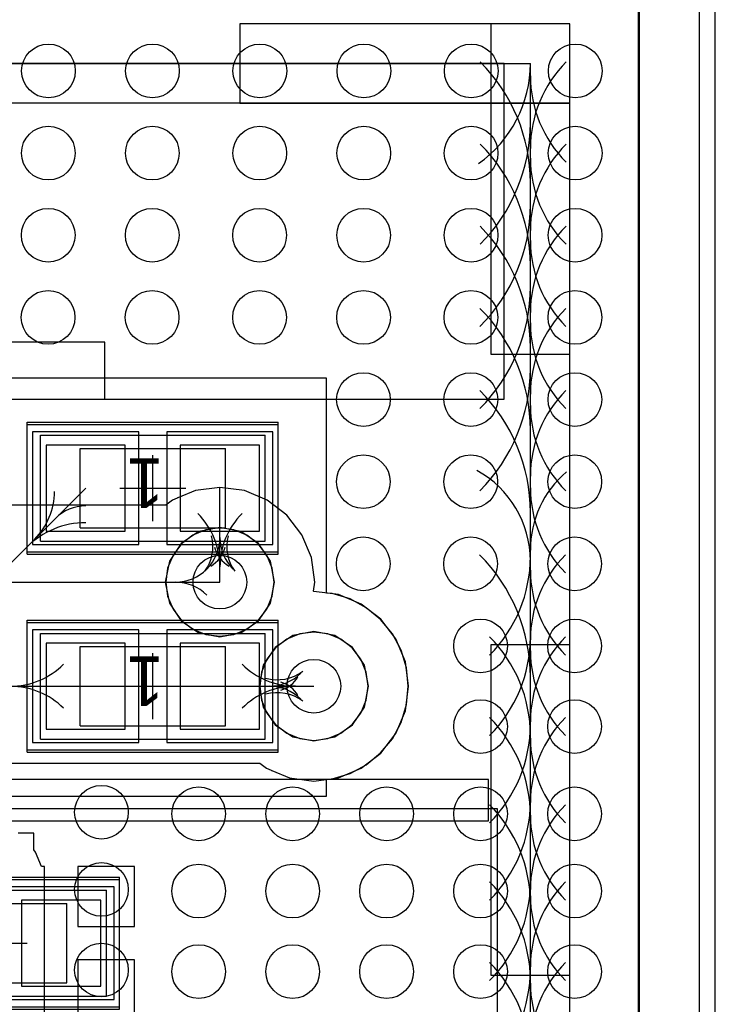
# Model space of a CAD drawing. Extents: x 772.2 to 790.5, y 469.3 to 499.1.
# Tile 19 of 20: x 784.1 to 789.4, y 485.5 to 492.9. Entities that reach past the tile are written whole.
import ezdxf

# ---------------------------------------------------------------- set-up
doc = ezdxf.new("R2010")
doc.units = 0
doc.layers.get('0').update_dxf_attribs({"linetype": 'CONTINUOUS'})
for name, color, linetype in [('BOTTOMLAYER', 5, 'CONTINUOUS'), ('BOTTOMOVERLAY', 54, 'CONTINUOUS'), ('KEEPOUTLAYER', 6, 'CONTINUOUS'), ('MECHANICAL15', 56, 'CONTINUOUS'), ('MECHANICAL16', 56, 'CONTINUOUS'), ('MIDLAYER1', 16, 'CONTINUOUS'), ('MIDLAYER2', 76, 'CONTINUOUS'), ('MULTILAYER', 9, 'CONTINUOUS'), ('TOPLAYER', 1, 'CONTINUOUS'), ('TOPOVERLAY', 2, 'CONTINUOUS'), ('TOPPASTE', 8, 'CONTINUOUS'), ('TOPSOLDER', 216, 'CONTINUOUS')]:
    doc.layers.add(name, color=color, linetype=linetype)

# ---------------------------------------------------------------- blocks, each defined once
blk = doc.blocks.new('0402R_48')
at = {"layer": 'MECHANICAL15'}
for p, q in [((-0.850001, 0.399999), (-0.850001, -0.399999)), ((0.850001, 0.399999), (-0.850001, 0.399999)), ((0.850001, 0.399999), (0.850001, -0.399999)), ((0.850001, -0.399999), (-0.850001, -0.399999))]:
    blk.add_line(p, q, dxfattribs=at)
at = {"layer": 'MECHANICAL16'}
for p, q in [((-0.950001, 0.499999), (-0.950001, -0.499999)), ((0.950001, 0.499999), (-0.950001, 0.499999)), ((0.950001, 0.499999), (0.950001, -0.499999)), ((-0.549999, 0.299999), (-0.549999, -0.299999)), ((0.549999, 0.299999), (-0.549999, 0.299999)), ((0.549999, 0.299999), (0.549999, -0.299999)), ((0, 0.249999), (0, -0.249999)), ((0.249999, 0), (-0.249999, 0)), ((0.549999, -0.299999), (-0.549999, -0.299999)), ((0.950001, -0.499999), (-0.950001, -0.499999))]:
    blk.add_line(p, q, dxfattribs=at)
at = {"layer": 'TOPLAYER'}
for p, q in [((-0.208001, 0.325001), (-0.807999, 0.325001)), ((-0.807999, 0.325001), (-0.807999, -0.325001)), ((-0.208001, -0.325001), (-0.208001, 0.325001)), ((0.807999, 0.325001), (0.208001, 0.325001)), ((0.208001, 0.325001), (0.208001, -0.325001)), ((0.807999, -0.325001), (0.807999, 0.325001)), ((-0.807999, -0.325001), (-0.208001, -0.325001)), ((0.208001, -0.325001), (0.807999, -0.325001))]:
    blk.add_line(p, q, dxfattribs=at)
at = {"layer": 'TOPOVERLAY'}
for p, q in [((0.950001, 0.4826), (-0.950001, 0.4826)), ((-0.950001, 0.4826), (-0.950001, -0.4826)), ((0.950001, 0.4826), (0.950001, -0.4826)), ((0.950001, -0.4826), (-0.950001, -0.4826))]:
    blk.add_line(p, q, dxfattribs=at)
at = {"layer": 'TOPPASTE'}
for p, q in [((-0.208001, 0.325001), (-0.807999, 0.325001)), ((-0.807999, 0.325001), (-0.807999, -0.325001)), ((-0.208001, -0.325001), (-0.208001, 0.325001)), ((0.807999, 0.325001), (0.208001, 0.325001)), ((0.208001, 0.325001), (0.208001, -0.325001)), ((0.807999, -0.325001), (0.807999, 0.325001)), ((-0.807999, -0.325001), (-0.208001, -0.325001)), ((0.208001, -0.325001), (0.807999, -0.325001))]:
    blk.add_line(p, q, dxfattribs=at)
at = {"layer": 'TOPSOLDER'}
for p, q in [((-0.106401, 0.426601), (-0.909599, 0.426601)), ((-0.909599, 0.426601), (-0.909599, -0.426601)), ((-0.106401, -0.426601), (-0.106401, 0.426601)), ((0.909599, 0.426601), (0.106401, 0.426601)), ((0.106401, 0.426601), (0.106401, -0.426601)), ((0.909599, -0.426601), (0.909599, 0.426601)), ((-0.909599, -0.426601), (-0.106401, -0.426601)), ((0.106401, -0.426601), (0.909599, -0.426601))]:
    blk.add_line(p, q, dxfattribs=at)
at = {"layer": 'MECHANICAL15'}
blk.add_text('1', height=0.375001, dxfattribs=at).set_placement((-0.082133, -0.22496))
blk = doc.blocks.new('0402R_49')
at = {"layer": 'MECHANICAL15'}
for p, q in [((-0.850001, 0.399999), (-0.850001, -0.399999)), ((0.850001, 0.399999), (-0.850001, 0.399999)), ((0.850001, 0.399999), (0.850001, -0.399999)), ((0.850001, -0.399999), (-0.850001, -0.399999))]:
    blk.add_line(p, q, dxfattribs=at)
at = {"layer": 'MECHANICAL16'}
for p, q in [((-0.950001, 0.499999), (-0.950001, -0.499999)), ((0.950001, 0.499999), (-0.950001, 0.499999)), ((0.950001, 0.499999), (0.950001, -0.499999)), ((-0.549999, 0.299999), (-0.549999, -0.299999)), ((0.549999, 0.299999), (-0.549999, 0.299999)), ((0.549999, 0.299999), (0.549999, -0.299999)), ((0, 0.249999), (0, -0.249999)), ((0.249999, 0), (-0.249999, 0)), ((0.549999, -0.299999), (-0.549999, -0.299999)), ((0.950001, -0.499999), (-0.950001, -0.499999))]:
    blk.add_line(p, q, dxfattribs=at)
at = {"layer": 'TOPLAYER'}
for p, q in [((-0.208001, 0.325001), (-0.807999, 0.325001)), ((-0.807999, 0.325001), (-0.807999, -0.325001)), ((-0.208001, -0.325001), (-0.208001, 0.325001)), ((0.807999, 0.325001), (0.208001, 0.325001)), ((0.208001, 0.325001), (0.208001, -0.325001)), ((0.807999, -0.325001), (0.807999, 0.325001)), ((-0.807999, -0.325001), (-0.208001, -0.325001)), ((0.208001, -0.325001), (0.807999, -0.325001))]:
    blk.add_line(p, q, dxfattribs=at)
at = {"layer": 'TOPOVERLAY'}
for p, q in [((0.950001, 0.4826), (-0.950001, 0.4826)), ((-0.950001, 0.4826), (-0.950001, -0.4826)), ((0.950001, 0.4826), (0.950001, -0.4826)), ((0.950001, -0.4826), (-0.950001, -0.4826))]:
    blk.add_line(p, q, dxfattribs=at)
at = {"layer": 'TOPPASTE'}
for p, q in [((-0.208001, 0.325001), (-0.807999, 0.325001)), ((-0.807999, 0.325001), (-0.807999, -0.325001)), ((-0.208001, -0.325001), (-0.208001, 0.325001)), ((0.807999, 0.325001), (0.208001, 0.325001)), ((0.208001, 0.325001), (0.208001, -0.325001)), ((0.807999, -0.325001), (0.807999, 0.325001)), ((-0.807999, -0.325001), (-0.208001, -0.325001)), ((0.208001, -0.325001), (0.807999, -0.325001))]:
    blk.add_line(p, q, dxfattribs=at)
at = {"layer": 'TOPSOLDER'}
for p, q in [((-0.106401, 0.426601), (-0.909599, 0.426601)), ((-0.909599, 0.426601), (-0.909599, -0.426601)), ((-0.106401, -0.426601), (-0.106401, 0.426601)), ((0.909599, 0.426601), (0.106401, 0.426601)), ((0.106401, 0.426601), (0.106401, -0.426601)), ((0.909599, -0.426601), (0.909599, 0.426601)), ((-0.909599, -0.426601), (-0.106401, -0.426601)), ((0.106401, -0.426601), (0.909599, -0.426601))]:
    blk.add_line(p, q, dxfattribs=at)
at = {"layer": 'MECHANICAL15'}
blk.add_text('1', height=0.375001, dxfattribs=at).set_placement((-0.082133, -0.22496))
blk = doc.blocks.new('0402R_64')
at = {"layer": 'MECHANICAL15'}
for p, q in [((-0.850001, 0.399999), (-0.850001, -0.399999)), ((0.850001, 0.399999), (-0.850001, 0.399999)), ((0.850001, 0.399999), (0.850001, -0.399999)), ((0.850001, -0.399999), (-0.850001, -0.399999))]:
    blk.add_line(p, q, dxfattribs=at)
at = {"layer": 'MECHANICAL16'}
for p, q in [((-0.950001, 0.499999), (-0.950001, -0.499999)), ((0.950001, 0.499999), (-0.950001, 0.499999)), ((0.950001, 0.499999), (0.950001, -0.499999)), ((-0.549999, 0.299999), (-0.549999, -0.299999)), ((0.549999, 0.299999), (-0.549999, 0.299999)), ((0.549999, 0.299999), (0.549999, -0.299999)), ((0, 0.249999), (0, -0.249999)), ((0.249999, 0), (-0.249999, 0)), ((0.549999, -0.299999), (-0.549999, -0.299999)), ((0.950001, -0.499999), (-0.950001, -0.499999))]:
    blk.add_line(p, q, dxfattribs=at)
at = {"layer": 'TOPLAYER'}
for p, q in [((-0.208001, 0.325001), (-0.807999, 0.325001)), ((-0.807999, 0.325001), (-0.807999, -0.325001)), ((-0.208001, -0.325001), (-0.208001, 0.325001)), ((0.807999, 0.325001), (0.208001, 0.325001)), ((0.208001, 0.325001), (0.208001, -0.325001)), ((0.807999, -0.325001), (0.807999, 0.325001)), ((-0.807999, -0.325001), (-0.208001, -0.325001)), ((0.208001, -0.325001), (0.807999, -0.325001))]:
    blk.add_line(p, q, dxfattribs=at)
at = {"layer": 'TOPOVERLAY'}
for p, q in [((0.950001, 0.4826), (-0.950001, 0.4826)), ((-0.950001, 0.4826), (-0.950001, -0.4826)), ((0.950001, 0.4826), (0.950001, -0.4826)), ((0.950001, -0.4826), (-0.950001, -0.4826))]:
    blk.add_line(p, q, dxfattribs=at)
at = {"layer": 'TOPPASTE'}
for p, q in [((-0.208001, 0.325001), (-0.807999, 0.325001)), ((-0.807999, 0.325001), (-0.807999, -0.325001)), ((-0.208001, -0.325001), (-0.208001, 0.325001)), ((0.807999, 0.325001), (0.208001, 0.325001)), ((0.208001, 0.325001), (0.208001, -0.325001)), ((0.807999, -0.325001), (0.807999, 0.325001)), ((-0.807999, -0.325001), (-0.208001, -0.325001)), ((0.208001, -0.325001), (0.807999, -0.325001))]:
    blk.add_line(p, q, dxfattribs=at)
at = {"layer": 'TOPSOLDER'}
for p, q in [((-0.106401, 0.426601), (-0.909599, 0.426601)), ((-0.909599, 0.426601), (-0.909599, -0.426601)), ((-0.106401, -0.426601), (-0.106401, 0.426601)), ((0.909599, 0.426601), (0.106401, 0.426601)), ((0.106401, 0.426601), (0.106401, -0.426601)), ((0.909599, -0.426601), (0.909599, 0.426601)), ((-0.909599, -0.426601), (-0.106401, -0.426601)), ((0.106401, -0.426601), (0.909599, -0.426601))]:
    blk.add_line(p, q, dxfattribs=at)
at = {"layer": 'MECHANICAL15'}
blk.add_text('1', height=0.375001, dxfattribs=at).set_placement((-0.082133, -0.22496))

msp = doc.modelspace()

# ---------------------------------------------------------------- linework, layer by layer
at = {"layer": 'BOTTOMLAYER'}
for p, q in [((788.771102, 494.012987), (788.771102, 484.196591)), ((785.41834, 489.351894), (785.285061, 489.296687)), ((785.604002, 489.376336), (785.41834, 489.351894)), ((785.789663, 489.351894), (785.604002, 489.376336)), ((785.96267, 489.28023), (785.789663, 489.351894)), ((785.195115, 489.241696), (783.6038, 489.241696)), ((785.245333, 489.28023), (785.195115, 489.241696)), ((785.279829, 489.294521), (785.245333, 489.28023)), ((785.282229, 489.296123), (785.279829, 489.294521)), ((785.285061, 489.296687), (785.282229, 489.296123)), ((786.111234, 489.166233), (785.96267, 489.28023)), ((786.225232, 489.017668), (786.111234, 489.166233)), ((786.296896, 488.844661), (786.225232, 489.017668)), ((786.321338, 488.659), (786.296896, 488.844661)), ((783.6038, 488.659), (785.604002, 488.659)), ((786.312474, 488.591667), (786.321338, 488.659)), ((786.315204, 488.588936), (786.312474, 488.591667)), ((786.500863, 488.564494), (786.315204, 488.588936)), ((786.67387, 488.49283), (786.500863, 488.564494)), ((786.822434, 488.378833), (786.67387, 488.49283)), ((786.936432, 488.230268), (786.822434, 488.378833)), ((787.008096, 488.057261), (786.936432, 488.230268)), ((787.032538, 487.8716), (787.008096, 488.057261)), ((783.3498, 487.8716), (786.315202, 487.8716)), ((787.008096, 487.685939), (787.032538, 487.8716)), ((786.936432, 487.512931), (787.008096, 487.685939)), ((786.822434, 487.364367), (786.936432, 487.512931)), ((786.67387, 487.250369), (786.822434, 487.364367)), ((783.591161, 487.288903), (785.906315, 487.288903)), ((785.906315, 487.288903), (785.956533, 487.250369)), ((785.956533, 487.250369), (785.991029, 487.236079)), ((785.991029, 487.236079), (785.993429, 487.234476)), ((785.993429, 487.234476), (785.996261, 487.233912)), ((785.996261, 487.233912), (786.12954, 487.178706)), ((786.500863, 487.178706), (786.67387, 487.250369)), ((786.12954, 487.178706), (786.315202, 487.154263)), ((786.315202, 487.154263), (786.500863, 487.178706))]:
    msp.add_line(p, q, dxfattribs=at)
for centre in [(784.306046, 492.526828), (785.093446, 492.526828), (785.906246, 492.526828), (786.693646, 492.526828), (787.506446, 492.526828), (788.293846, 492.526828), (784.305239, 491.90529), (785.092639, 491.90529), (785.905439, 491.90529), (786.692839, 491.90529), (787.505639, 491.90529), (788.293039, 491.90529), (784.304431, 491.283752), (785.091831, 491.283752), (785.904631, 491.283752), (786.692031, 491.283752), (787.504831, 491.283752), (788.292231, 491.283752), (784.303623, 490.662214), (785.091023, 490.662214), (785.903823, 490.662214), (786.691223, 490.662214), (787.504023, 490.662214), (788.291423, 490.662214), (786.690415, 490.040676), (787.503215, 490.040676), (788.290615, 490.040676), (786.689608, 489.419138), (787.502408, 489.419138), (788.289808, 489.419138), (786.6888, 488.7976), (787.5016, 488.7976), (788.289, 488.7976), (785.604002, 488.659), (787.576992, 488.176062), (788.288192, 488.176062), (786.315202, 487.8716), (787.576992, 487.566462), (788.288192, 487.566462), (784.7076, 486.918), (785.443392, 486.906062), (786.154592, 486.906062), (786.865792, 486.906062), (787.576992, 486.906062), (788.288192, 486.906062), (784.7076, 486.3338), (785.443392, 486.321862), (786.154592, 486.321862), (786.865792, 486.321862), (787.576992, 486.321862), (788.288192, 486.321862), (784.7076, 485.7242), (785.443392, 485.712262), (786.154592, 485.712262), (786.865792, 485.712262), (787.576992, 485.712262), (788.288192, 485.712262)]:
    msp.add_circle(centre, 0.2032, dxfattribs=at)
for centre, start, end in [((785.266735, 488.996266), 270, 315), ((785.266735, 488.321734), 45, 90), ((785.977935, 488.208866), 270, 315), ((785.977935, 487.534334), 45, 90)]:
    msp.add_arc(centre, 0.337266, start, end, dxfattribs=at)
at = {"layer": 'BOTTOMOVERLAY'}
for p, q in [((789.234398, 483.8692), (789.234398, 494.3848)), ((788.253793, 492.284197), (774.4538, 492.284197)), ((788.253793, 471.584203), (788.253793, 492.284197))]:
    msp.add_line(p, q, dxfattribs=at)
at = {"layer": 'KEEPOUTLAYER'}
msp.add_line((789.353798, 483.9208), (789.353798, 498.4842), dxfattribs=at)
at = {"layer": 'MIDLAYER1'}
for p, q in [((788.777366, 494.012987), (788.777366, 483.920803)), ((785.399049, 489.01399), (785.314152, 488.948849)), ((785.497911, 489.05494), (785.399049, 489.01399)), ((785.604002, 489.068908), (785.497911, 489.05494)), ((785.710092, 489.05494), (785.604002, 489.068908)), ((785.808954, 489.01399), (785.710092, 489.05494)), ((785.893851, 488.948849), (785.808954, 489.01399)), ((785.314152, 488.948849), (785.249011, 488.863955)), ((785.958992, 488.863955), (785.893851, 488.948849)), ((785.249011, 488.863955), (785.208061, 488.765091)), ((785.999942, 488.765091), (785.958992, 488.863955)), ((785.208061, 488.765091), (785.194094, 488.659)), ((786.013909, 488.659), (785.999942, 488.765091)), ((785.194094, 488.659), (785.208061, 488.552909)), ((785.999942, 488.552909), (786.013909, 488.659)), ((785.208061, 488.552909), (785.249011, 488.454045)), ((785.958992, 488.454045), (785.999942, 488.552909)), ((785.249011, 488.454045), (785.314152, 488.36915)), ((785.893851, 488.36915), (785.958992, 488.454045)), ((785.314152, 488.36915), (785.399049, 488.304009)), ((785.808954, 488.304009), (785.893851, 488.36915)), ((785.399049, 488.304009), (785.497911, 488.26306)), ((785.710092, 488.26306), (785.808954, 488.304009)), ((786.315202, 488.281508), (786.209111, 488.26754)), ((786.421292, 488.26754), (786.315202, 488.281508)), ((785.497911, 488.26306), (785.604002, 488.249092)), ((785.604002, 488.249092), (785.710092, 488.26306)), ((786.110249, 488.22659), (786.025352, 488.161449)), ((786.209111, 488.26754), (786.110249, 488.22659)), ((786.520154, 488.22659), (786.421292, 488.26754)), ((786.605051, 488.161449), (786.520154, 488.22659)), ((786.025352, 488.161449), (785.960211, 488.076555)), ((786.670192, 488.076555), (786.605051, 488.161449)), ((785.960211, 488.076555), (785.919261, 487.977691)), ((786.711142, 487.977691), (786.670192, 488.076555)), ((785.919261, 487.977691), (785.905294, 487.8716)), ((786.725109, 487.8716), (786.711142, 487.977691)), ((785.905294, 487.8716), (785.919261, 487.765509)), ((786.711142, 487.765509), (786.725109, 487.8716)), ((785.919261, 487.765509), (785.960211, 487.666645)), ((786.670192, 487.666645), (786.711142, 487.765509)), ((785.960211, 487.666645), (786.025352, 487.58175)), ((786.605051, 487.58175), (786.670192, 487.666645)), ((786.025352, 487.58175), (786.110249, 487.516609)), ((786.520154, 487.516609), (786.605051, 487.58175)), ((786.110249, 487.516609), (786.209111, 487.47566)), ((786.209111, 487.47566), (786.315202, 487.461692)), ((786.315202, 487.461692), (786.421292, 487.47566)), ((786.421292, 487.47566), (786.520154, 487.516609))]:
    msp.add_line(p, q, dxfattribs=at)
for centre in [(784.306046, 492.526828), (785.093446, 492.526828), (785.906246, 492.526828), (786.693646, 492.526828), (787.506446, 492.526828), (788.293846, 492.526828), (784.305239, 491.90529), (785.092639, 491.90529), (785.905439, 491.90529), (786.692839, 491.90529), (787.505639, 491.90529), (788.293039, 491.90529), (784.304431, 491.283752), (785.091831, 491.283752), (785.904631, 491.283752), (786.692031, 491.283752), (787.504831, 491.283752), (788.292231, 491.283752), (784.303623, 490.662214), (785.091023, 490.662214), (785.903823, 490.662214), (786.691223, 490.662214), (787.504023, 490.662214), (788.291423, 490.662214), (786.690415, 490.040676), (787.503215, 490.040676), (788.290615, 490.040676), (786.689608, 489.419138), (787.502408, 489.419138), (788.289808, 489.419138), (786.6888, 488.7976), (787.5016, 488.7976), (788.289, 488.7976), (785.604002, 488.659), (787.576992, 488.176062), (788.288192, 488.176062), (786.315202, 487.8716), (787.576992, 487.566462), (788.288192, 487.566462), (784.7076, 486.918), (785.443392, 486.906062), (786.154592, 486.906062), (786.865792, 486.906062), (787.576992, 486.906062), (788.288192, 486.906062), (784.7076, 486.3338), (785.443392, 486.321862), (786.154592, 486.321862), (786.865792, 486.321862), (787.576992, 486.321862), (788.288192, 486.321862), (784.7076, 485.7242), (785.443392, 485.712262), (786.154592, 485.712262), (786.865792, 485.712262), (787.576992, 485.712262), (788.288192, 485.712262)]:
    msp.add_circle(centre, 0.2032, dxfattribs=at)
at = {"layer": 'MIDLAYER2'}
for p, q in [((788.771102, 494.012987), (788.771102, 483.920803)), ((785.445432, 489.041821), (785.311002, 488.951999)), ((785.604002, 489.073363), (785.445432, 489.041821)), ((785.762571, 489.041821), (785.604002, 489.073363)), ((785.897001, 488.951999), (785.762571, 489.041821)), ((785.311002, 488.951999), (785.22118, 488.817569)), ((785.986823, 488.817569), (785.897001, 488.951999)), ((785.22118, 488.817569), (785.189639, 488.659)), ((786.018364, 488.659), (785.986823, 488.817569)), ((785.189639, 488.659), (785.22118, 488.50043)), ((785.986823, 488.50043), (786.018364, 488.659)), ((785.22118, 488.50043), (785.311002, 488.366001)), ((785.897001, 488.366001), (785.986823, 488.50043)), ((785.311002, 488.366001), (785.445432, 488.276179)), ((785.762571, 488.276179), (785.897001, 488.366001)), ((785.445432, 488.276179), (785.604002, 488.244637)), ((785.604002, 488.244637), (785.762571, 488.276179)), ((786.315202, 488.285963), (786.156632, 488.254421)), ((786.473771, 488.254421), (786.315202, 488.285963)), ((786.156632, 488.254421), (786.022202, 488.164599)), ((786.608201, 488.164599), (786.473771, 488.254421)), ((786.022202, 488.164599), (785.93238, 488.030169)), ((786.698023, 488.030169), (786.608201, 488.164599)), ((785.93238, 488.030169), (785.900839, 487.8716)), ((786.729564, 487.8716), (786.698023, 488.030169)), ((785.900839, 487.8716), (785.93238, 487.71303)), ((786.698023, 487.71303), (786.729564, 487.8716)), ((785.93238, 487.71303), (786.022202, 487.578601)), ((786.608201, 487.578601), (786.698023, 487.71303)), ((786.022202, 487.578601), (786.156632, 487.488779)), ((786.473771, 487.488779), (786.608201, 487.578601)), ((786.156632, 487.488779), (786.315202, 487.457237)), ((786.315202, 487.457237), (786.473771, 487.488779))]:
    msp.add_line(p, q, dxfattribs=at)
for centre in [(784.306046, 492.526828), (785.093446, 492.526828), (785.906246, 492.526828), (786.693646, 492.526828), (787.506446, 492.526828), (788.293846, 492.526828), (784.305239, 491.90529), (785.092639, 491.90529), (785.905439, 491.90529), (786.692839, 491.90529), (787.505639, 491.90529), (788.293039, 491.90529), (784.304431, 491.283752), (785.091831, 491.283752), (785.904631, 491.283752), (786.692031, 491.283752), (787.504831, 491.283752), (788.292231, 491.283752), (784.303623, 490.662214), (785.091023, 490.662214), (785.903823, 490.662214), (786.691223, 490.662214), (787.504023, 490.662214), (788.291423, 490.662214), (786.690415, 490.040676), (787.503215, 490.040676), (788.290615, 490.040676), (786.689608, 489.419138), (787.502408, 489.419138), (788.289808, 489.419138), (786.6888, 488.7976), (787.5016, 488.7976), (788.289, 488.7976), (785.604002, 488.659), (787.576992, 488.176062), (788.288192, 488.176062), (786.315202, 487.8716), (787.576992, 487.566462), (788.288192, 487.566462), (784.7076, 486.918), (785.443392, 486.906062), (786.154592, 486.906062), (786.865792, 486.906062), (787.576992, 486.906062), (788.288192, 486.906062), (784.7076, 486.3338), (785.443392, 486.321862), (786.154592, 486.321862), (786.865792, 486.321862), (787.576992, 486.321862), (788.288192, 486.321862), (784.7076, 485.7242), (785.443392, 485.712262), (786.154592, 485.712262), (786.865792, 485.712262), (787.576992, 485.712262), (788.288192, 485.712262)]:
    msp.add_circle(centre, 0.2032, dxfattribs=at)
at = {"layer": 'MULTILAYER'}
for centre in [(784.306046, 492.526828), (785.093446, 492.526828), (785.906246, 492.526828), (786.693646, 492.526828), (787.506446, 492.526828), (788.293846, 492.526828), (784.305239, 491.90529), (785.092639, 491.90529), (785.905439, 491.90529), (786.692839, 491.90529), (787.505639, 491.90529), (788.293039, 491.90529), (784.304431, 491.283752), (785.091831, 491.283752), (785.904631, 491.283752), (786.692031, 491.283752), (787.504831, 491.283752), (788.292231, 491.283752), (784.303623, 490.662214), (785.091023, 490.662214), (785.903823, 490.662214), (786.691223, 490.662214), (787.504023, 490.662214), (788.291423, 490.662214), (786.690415, 490.040676), (787.503215, 490.040676), (788.290615, 490.040676), (786.689608, 489.419138), (787.502408, 489.419138), (788.289808, 489.419138), (786.6888, 488.7976), (787.5016, 488.7976), (788.289, 488.7976), (785.604002, 488.659), (787.576992, 488.176062), (788.288192, 488.176062), (786.315202, 487.8716), (787.576992, 487.566462), (788.288192, 487.566462), (784.7076, 486.918), (785.443392, 486.906062), (786.154592, 486.906062), (786.865792, 486.906062), (787.576992, 486.906062), (788.288192, 486.906062), (784.7076, 486.3338), (785.443392, 486.321862), (786.154592, 486.321862), (786.865792, 486.321862), (787.576992, 486.321862), (788.288192, 486.321862), (784.7076, 485.7242), (785.443392, 485.712262), (786.154592, 485.712262), (786.865792, 485.712262), (787.576992, 485.712262), (788.288192, 485.712262)]:
    msp.add_circle(centre, 0.2032, dxfattribs=at)
at = {"layer": 'TOPLAYER'}
for p, q in [((788.777366, 494.012987), (788.777366, 484.015123)), ((780.545, 492.584199), (787.953799, 492.584199)), ((787.7556, 492.584196), (782.5994, 492.584196)), ((787.7556, 490.0422), (787.7556, 492.584196)), ((787.953799, 482.1936), (787.953799, 492.584199)), ((784.733, 490.474), (782.32, 490.474)), ((784.733, 490.0422), (784.733, 490.474)), ((786.412001, 490.2032), (783.780002, 490.2032)), ((786.412001, 488.7046), (786.412001, 490.2032)), ((782.32, 490.0422), (784.733, 490.0422)), ((782.5994, 490.0422), (787.7556, 490.0422)), ((783.588603, 488.370801), (784.588002, 489.3702)), ((785.604002, 488.659), (785.604002, 489.3702)), ((786.412001, 488.576709), (786.412001, 488.7046)), ((786.454622, 488.57251), (786.412001, 488.576709)), ((786.588683, 488.531842), (786.454622, 488.57251)), ((786.712234, 488.465802), (786.588683, 488.531842)), ((786.820529, 488.376928), (786.712234, 488.465802)), ((786.909404, 488.268632), (786.820529, 488.376928)), ((786.975444, 488.145082), (786.909404, 488.268632)), ((787.016112, 488.01102), (786.975444, 488.145082)), ((787.029843, 487.8716), (787.016112, 488.01102)), ((783.1204, 487.8708), (784.587201, 487.8708)), ((784.587201, 487.8708), (784.588002, 487.8716)), ((785.604002, 487.8716), (786.315202, 487.8716)), ((787.016112, 487.732179), (787.029843, 487.8716)), ((786.975444, 487.598118), (787.016112, 487.732179)), ((786.909404, 487.474567), (786.975444, 487.598118)), ((786.820529, 487.366272), (786.909404, 487.474567)), ((786.712234, 487.277397), (786.820529, 487.366272)), ((786.588683, 487.211357), (786.712234, 487.277397)), ((787.636398, 487.166491), (784.020992, 487.166491)), ((786.412001, 487.166491), (786.454622, 487.170689)), ((786.412001, 487.038599), (786.412001, 487.166491)), ((786.454622, 487.170689), (786.588683, 487.211357)), ((787.636398, 486.853593), (787.636398, 487.166491)), ((783.780002, 487.038599), (786.412001, 487.038599)), ((787.7048, 486.9434), (784.0218, 486.9434)), ((787.7048, 484.2764), (787.7048, 486.9434)), ((784.020992, 486.853593), (787.636398, 486.853593)), ((784.194799, 486.760401), (784.076428, 486.760401)), ((784.194799, 486.633296), (784.194799, 486.760401)), ((784.208538, 486.615392), (784.194799, 486.633296)), ((784.253684, 486.506401), (784.208538, 486.615392)), ((784.2758, 486.506401), (784.253684, 486.506401)), ((784.2758, 486.370102), (784.2758, 486.506401)), ((784.956799, 486.506401), (784.5298, 486.506401)), ((784.5298, 486.506401), (784.5298, 486.0544)), ((784.956799, 486.0544), (784.956799, 486.506401)), ((784.277235, 486.3592), (784.2758, 486.370102)), ((784.277235, 485.9274), (784.277235, 486.3592)), ((784.5298, 486.0544), (784.956799, 486.0544)), ((784.277235, 485.4956), (784.277235, 485.9274)), ((784.956799, 485.8004), (784.5298, 485.8004)), ((784.5298, 485.8004), (784.5298, 485.348399)), ((784.956799, 485.348399), (784.956799, 485.8004)), ((784.2758, 485.484698), (784.277235, 485.4956)), ((784.2758, 485.348399), (784.2758, 485.484698))]:
    msp.add_line(p, q, dxfattribs=at)
for centre in [(784.306046, 492.526828), (785.093446, 492.526828), (785.906246, 492.526828), (786.693646, 492.526828), (787.506446, 492.526828), (788.293846, 492.526828), (784.305239, 491.90529), (785.092639, 491.90529), (785.905439, 491.90529), (786.692839, 491.90529), (787.505639, 491.90529), (788.293039, 491.90529), (784.304431, 491.283752), (785.091831, 491.283752), (785.904631, 491.283752), (786.692031, 491.283752), (787.504831, 491.283752), (788.292231, 491.283752), (784.303623, 490.662214), (785.091023, 490.662214), (785.903823, 490.662214), (786.691223, 490.662214), (787.504023, 490.662214), (788.291423, 490.662214), (786.690415, 490.040676), (787.503215, 490.040676), (788.290615, 490.040676), (786.689608, 489.419138), (787.502408, 489.419138), (788.289808, 489.419138), (786.6888, 488.7976), (787.5016, 488.7976), (788.289, 488.7976), (785.604002, 488.659), (787.576992, 488.176062), (788.288192, 488.176062), (786.315202, 487.8716), (787.576992, 487.566462), (788.288192, 487.566462), (784.7076, 486.918), (785.443392, 486.906062), (786.154592, 486.906062), (786.865792, 486.906062), (787.576992, 486.906062), (788.288192, 486.906062), (784.7076, 486.3338), (785.443392, 486.321862), (786.154592, 486.321862), (786.865792, 486.321862), (787.576992, 486.321862), (788.288192, 486.321862), (784.7076, 485.7242), (785.443392, 485.712262), (786.154592, 485.712262), (786.865792, 485.712262), (787.576992, 485.712262), (788.288192, 485.712262)]:
    msp.add_circle(centre, 0.2032, dxfattribs=at)
for centre, radius, start, end in [((786.660136, 491.680518), 1.293663, 0, 45), ((788.881099, 491.939575), 0.927301, 135, 180), ((787.025485, 492.584163), 0.928314, 305.271, 360), ((788.878341, 492.490592), 0.924542, 180, 225), ((786.654622, 492.133961), 1.299177, 315, 360), ((786.657378, 491.057029), 1.296421, 0, 45), ((788.878341, 491.319988), 0.924542, 135, 180), ((788.875585, 491.867106), 0.921786, 180, 225), ((786.651863, 491.514374), 1.301935, 315, 360), ((786.654622, 490.433543), 1.299177, 0, 45), ((788.875585, 490.700398), 0.921786, 135, 180), ((788.872827, 491.243617), 0.919028, 180, 225), ((786.649105, 490.894787), 1.304694, 315, 360), ((786.651863, 489.810054), 1.301935, 0, 45), ((788.872827, 490.080811), 0.919028, 135, 180), ((788.870068, 490.620129), 0.916269, 180, 225), ((786.646349, 490.275197), 1.30745, 315, 360), ((786.649105, 489.186565), 1.304694, 0, 45), ((788.870068, 489.461223), 0.916269, 135, 180), ((788.86731, 489.99664), 0.913511, 180, 225), ((787.17472, 488.820701), 0.779079, 0, 61.296), ((788.728864, 488.902151), 0.775066, 130.34, 180), ((783.840901, 489.345199), 0.510601, 315, 360), ((788.864554, 489.373154), 0.910755, 180, 225), ((784.588002, 488.910986), 0.324714, 90, 135), ((785.033043, 488.77424), 0.570959, 0, 45), ((786.174961, 488.77424), 0.570959, 135, 180), ((784.588002, 488.47738), 0.63132, 90, 135), ((785.234533, 488.927719), 0.317155, 323.971056, 15.000056), ((785.266735, 488.996266), 0.337266, 315, 360), ((785.941268, 488.996266), 0.337266, 180, 225), ((785.973452, 488.927717), 0.317139, 164.999816, 216.029816), ((785.416438, 488.983873), 0.23543, 299.999816, 344.999816), ((785.791568, 488.983873), 0.235433, 195.000056, 240.000056), ((786.643591, 487.939591), 1.310208, 0, 45), ((788.864554, 488.222046), 0.910755, 135, 180), ((786.900997, 488.852058), 1.052802, 315, 360), ((788.861795, 488.749665), 0.907997, 180, 225), ((786.900997, 487.500066), 1.052802, 0, 45), ((786.900997, 488.242458), 1.052802, 315, 360), ((788.861795, 487.602459), 0.907997, 135, 180), ((788.861795, 488.140065), 0.907997, 180, 225), ((784.01511, 488.444492), 0.573692, 270, 315), ((786.174961, 488.442559), 0.570959, 225, 270), ((786.036487, 488.253758), 0.333296, 254.999816, 306.103816), ((785.977935, 488.208866), 0.337266, 270, 315), ((786.009459, 488.04812), 0.21334, 285.000056, 330.000056), ((786.009462, 487.695083), 0.213337, 29.999816, 74.999816), ((784.018973, 487.302571), 0.568228, 45, 90), ((786.174961, 487.300641), 0.570959, 90, 135), ((786.03649, 487.489444), 0.333294, 53.896056, 105.000056), ((785.977935, 487.534334), 0.337266, 45, 90), ((786.900997, 486.890466), 1.052802, 0, 45), ((788.861795, 486.992859), 0.907997, 135, 180), ((786.900997, 487.582058), 1.052802, 315, 360), ((788.861795, 487.479665), 0.907997, 180, 225), ((786.900997, 486.997858), 1.052802, 315, 360), ((786.900997, 486.230066), 1.052802, 0, 45), ((788.861795, 486.332459), 0.907997, 135, 180), ((788.861795, 486.895465), 0.907997, 180, 225), ((786.900997, 485.645866), 1.052802, 0, 45), ((786.900997, 486.388258), 1.052802, 315, 360), ((788.861795, 485.748259), 0.907997, 135, 180), ((788.861795, 486.285865), 0.907997, 180, 225), ((786.900997, 485.036266), 1.052802, 0, 45), ((788.861795, 485.138659), 0.907997, 135, 180), ((786.900997, 485.727858), 1.052802, 315, 360), ((788.861795, 485.625465), 0.907997, 180, 225)]:
    msp.add_arc(centre, radius, start, end, dxfattribs=at)
at = {"layer": 'TOPPASTE'}
for p, q in [((788.253796, 492.884201), (785.75379, 492.884201)), ((785.75379, 492.884201), (785.75379, 492.284202)), ((788.253798, 492.884198), (787.653799, 492.884198)), ((787.653799, 492.884198), (787.653799, 490.384193)), ((788.253796, 492.284202), (788.253796, 492.884201)), ((788.253798, 490.384193), (788.253798, 492.884198)), ((785.75379, 492.284202), (788.253796, 492.284202)), ((787.653799, 490.384193), (788.253798, 490.384193)), ((788.253798, 488.1842), (787.653799, 488.1842)), ((787.653799, 488.1842), (787.653799, 485.684195)), ((788.253798, 485.684195), (788.253798, 488.1842)), ((787.653799, 485.684195), (788.253798, 485.684195))]:
    msp.add_line(p, q, dxfattribs=at)
at = {"layer": 'TOPSOLDER'}
for p, q in [((788.253796, 492.884201), (785.75379, 492.884201)), ((785.75379, 492.884201), (785.75379, 492.284202)), ((788.253798, 492.884198), (787.653799, 492.884198)), ((787.653799, 492.884198), (787.653799, 490.384193)), ((788.253796, 492.284202), (788.253796, 492.884201)), ((788.253798, 490.384193), (788.253798, 492.884198)), ((785.75379, 492.284202), (788.253796, 492.284202)), ((787.653799, 490.384193), (788.253798, 490.384193)), ((788.253798, 488.1842), (787.653799, 488.1842)), ((787.653799, 488.1842), (787.653799, 485.684195)), ((788.253798, 485.684195), (788.253798, 488.1842)), ((787.653799, 485.684195), (788.253798, 485.684195))]:
    msp.add_line(p, q, dxfattribs=at)

# ---------------------------------------------------------------- block references
at = {"rotation": 180}
for name, p in [('0402R_49', (785.096002, 489.3702)), ('0402R_48', (785.096002, 487.8716)), ('0402R_64', (783.8948, 485.9274))]:
    msp.add_blockref(name, p, dxfattribs=at)

doc.saveas('drawing.dxf')
